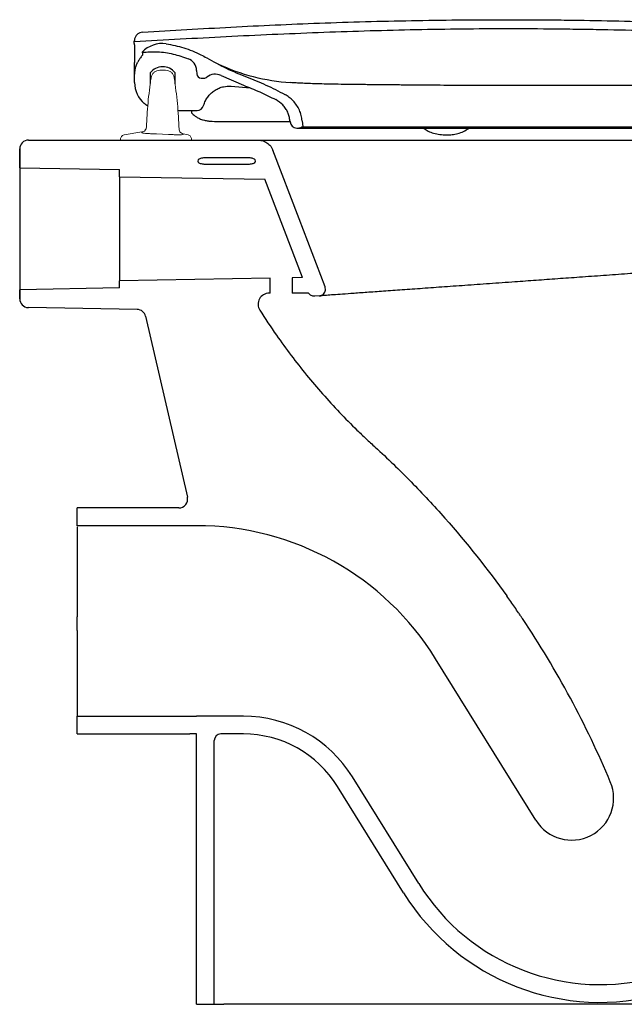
# Model space of a CAD drawing. Header units: millimetres. Extents: x 4171.754 to 4172.238, y 2444.349 to 2444.794.
import ezdxf

# ---------------------------------------------------------------- set-up
doc = ezdxf.new("R2010")
doc.units = ezdxf.units.MM
doc.layers.add('SANINDUSA', color=3, linetype='Continuous')

msp = doc.modelspace()

# ---------------------------------------------------------------- linework, layer by layer
at = {"layer": 'SANINDUSA'}
for p, q in [((4171.805727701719, 2444.78377755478), (4171.805725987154, 2444.783974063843)), ((4171.805786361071, 2444.777055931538), (4171.805810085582, 2444.774337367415)), ((4171.805884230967, 2444.765841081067), (4171.805810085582, 2444.774337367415)), ((4171.805884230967, 2444.765280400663), (4171.805884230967, 2444.768629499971)), ((4171.812884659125, 2444.769578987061), (4171.812926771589, 2444.764753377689)), ((4171.824137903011, 2444.764672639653), (4171.824094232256, 2444.769676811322)), ((4171.833845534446, 2444.770748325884), (4171.833928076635, 2444.769173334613)), ((4171.835925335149, 2444.767278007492), (4171.837272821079, 2444.767278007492)), ((4171.844864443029, 2444.768411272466), (4171.854942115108, 2444.764065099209)), ((4171.876208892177, 2444.765217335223), (4171.876220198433, 2444.765219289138)), ((4171.849418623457, 2444.763615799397), (4171.858035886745, 2444.762873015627)), ((4171.854942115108, 2444.764065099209), (4171.854932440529, 2444.764081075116)), ((4171.825435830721, 2444.752630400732), (4171.829999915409, 2444.752630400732)), ((4171.831484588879, 2444.752624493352), (4171.831487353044, 2444.752247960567)), ((4171.831487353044, 2444.752247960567), (4171.831489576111, 2444.752032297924)), ((4171.841918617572, 2444.747731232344), (4171.842018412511, 2444.747731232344)), ((4171.875963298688, 2444.747930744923), (4171.875995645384, 2444.747561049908)), ((4171.881475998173, 2444.748026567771), (4171.881720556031, 2444.745231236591)), ((4171.881479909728, 2444.747981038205), (4171.881475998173, 2444.748026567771)), ((4171.881479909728, 2444.747981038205), (4171.881720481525, 2444.745231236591)), ((4171.879083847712, 2444.744731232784), (4171.879417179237, 2444.744731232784)), ((4171.879417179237, 2444.744731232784), (4171.879417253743, 2444.744731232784)), ((4171.879417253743, 2444.744731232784), (4171.96302970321, 2444.744731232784)), ((4171.881288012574, 2444.745231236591), (4171.881720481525, 2444.745231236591)), ((4171.881720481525, 2444.745231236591), (4171.881720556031, 2444.745231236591)), ((4171.881720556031, 2444.745231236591), (4171.963538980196, 2444.745231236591)), ((4171.96302970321, 2444.744731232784), (4172.053079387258, 2444.744731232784)), ((4171.963538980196, 2444.745231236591), (4172.052779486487, 2444.745231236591)), ((4171.75800076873, 2444.739279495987), (4171.861681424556, 2444.739279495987)), ((4171.861681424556, 2444.739279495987), (4172.132564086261, 2444.739279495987)), ((4171.75400076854, 2444.735279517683), (4171.75400076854, 2444.726779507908)), ((4171.75400076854, 2444.726779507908), (4171.75400076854, 2444.735279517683)), ((4171.857550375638, 2444.731279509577), (4171.837313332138, 2444.731279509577)), ((4171.75400076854, 2444.726779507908), (4171.799000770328, 2444.725994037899)), ((4171.75400076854, 2444.726779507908), (4171.75400076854, 2444.671779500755)), ((4171.799000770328, 2444.722779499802), (4171.799000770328, 2444.725994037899)), ((4171.857550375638, 2444.728345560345), (4171.837313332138, 2444.728345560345)), ((4171.799000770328, 2444.722779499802), (4171.799000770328, 2444.675779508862)), ((4171.799000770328, 2444.722779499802), (4171.864677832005, 2444.721633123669)), ((4171.881643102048, 2444.677222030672), (4171.864677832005, 2444.721633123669)), ((4171.867000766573, 2444.676966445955), (4171.799000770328, 2444.675779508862)), ((4171.799000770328, 2444.672565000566), (4171.799000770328, 2444.675779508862)), ((4171.867000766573, 2444.670213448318), (4171.867000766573, 2444.676966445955)), ((4171.881643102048, 2444.677222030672), (4171.877000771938, 2444.677140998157)), ((4171.877000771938, 2444.677140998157), (4171.877000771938, 2444.670213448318)), ((4171.799000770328, 2444.672565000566), (4171.75400076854, 2444.671779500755)), ((4171.75400076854, 2444.671779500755), (4171.75400076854, 2444.667710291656)), ((4171.75400076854, 2444.667710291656), (4171.75400076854, 2444.671779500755)), ((4171.867000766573, 2444.670213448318), (4171.86660003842, 2444.670213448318)), ((4171.884388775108, 2444.670213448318), (4171.877000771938, 2444.670213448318)), ((4171.889209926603, 2444.668992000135), (4171.887125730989, 2444.668843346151)), ((4171.807017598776, 2444.66285409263), (4171.757930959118, 2444.663710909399)), ((4171.810845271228, 2444.65975450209), (4171.829678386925, 2444.57817931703)), ((4171.780000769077, 2444.573256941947), (4171.779988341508, 2444.573256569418)), ((4171.825780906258, 2444.573279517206), (4171.780000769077, 2444.573279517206)), ((4171.780000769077, 2444.565278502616), (4171.780000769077, 2444.573279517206)), ((4171.986962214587, 2444.432330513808), (4171.941717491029, 2444.505242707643)), ((4171.780000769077, 2444.479279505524), (4171.83380581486, 2444.479279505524)), ((4171.780000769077, 2444.471279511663), (4171.780000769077, 2444.479279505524)), ((4171.854946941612, 2444.479279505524), (4171.83380581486, 2444.479279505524)), ((4171.780000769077, 2444.471279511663), (4171.830805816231, 2444.471279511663)), ((4171.83380581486, 2444.471279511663), (4171.830805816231, 2444.471279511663)), ((4171.83380581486, 2444.349279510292), (4171.83380581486, 2444.471279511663)), ((4171.854946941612, 2444.471279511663), (4171.844805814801, 2444.471279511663)), ((4171.841805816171, 2444.349279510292), (4171.841805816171, 2444.468279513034)), ((4171.934081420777, 2444.403754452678), (4171.904229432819, 2444.451861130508)), ((4171.927283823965, 2444.399536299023), (4171.897431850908, 2444.447642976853)), ((4171.83380581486, 2444.349279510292), (4171.841805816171, 2444.349279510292)), ((4171.841805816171, 2444.349279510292), (4171.84618878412, 2444.349279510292)), ((4172.037436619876, 2444.349279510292), (4171.870725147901, 2444.349279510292))]:
    msp.add_line(p, q, dxfattribs=at)
at = {"layer": 'SANINDUSA', "linetype": 'Continuous', "lineweight": 15}
for p, q in [((4171.817236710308, 2444.770777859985), (4171.819816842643, 2444.770778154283)), ((4171.809154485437, 2444.74296351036), (4171.801085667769, 2444.741650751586)), ((4171.80915566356, 2444.742680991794), (4171.809154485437, 2444.74296351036)), ((4171.821137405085, 2444.741870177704), (4171.815750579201, 2444.742120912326)), ((4171.829974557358, 2444.741654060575), (4171.827735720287, 2444.742122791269)), ((4171.799530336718, 2444.739700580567), (4171.799530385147, 2444.739275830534)), ((4171.799530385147, 2444.739275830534), (4171.800216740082, 2444.739275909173)), ((4171.810061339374, 2444.73927703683), (4171.800216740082, 2444.739275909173)), ((4171.810061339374, 2444.73927703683), (4171.820999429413, 2444.739278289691)), ((4171.830844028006, 2444.739279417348), (4171.820999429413, 2444.739278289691)), ((4171.830844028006, 2444.739279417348), (4171.831530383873, 2444.739279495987)), ((4171.831530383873, 2444.739279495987), (4171.831530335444, 2444.739704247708))]:
    msp.add_line(p, q, dxfattribs=at)
at = {"layer": 'SANINDUSA', "flags": 128}
for points in [[(4172.033502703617, 2444.76389184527), (4172.023106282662, 2444.763900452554), (4172.011818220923, 2444.763910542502), (4171.999652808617, 2444.763921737), (4171.986630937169, 2444.763933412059), (4171.978069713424, 2444.763940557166), (4171.975879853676, 2444.763942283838), (4171.97477758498, 2444.763943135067), (4171.974501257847, 2444.763943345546), (4171.974362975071, 2444.763943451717), (4171.974328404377, 2444.763943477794), (4171.974311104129, 2444.763943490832), (4171.974302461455, 2444.763943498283), (4171.974298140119, 2444.763943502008), (4171.974297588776, 2444.763943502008), (4171.974297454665, 2444.763943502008), (4171.974297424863, 2444.763943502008), (4171.974297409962, 2444.763943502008), (4171.96720082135, 2444.763948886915), (4171.959276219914, 2444.763955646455), (4171.956701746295, 2444.763957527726), (4171.955386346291, 2444.763958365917), (4171.955365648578, 2444.763958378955), (4171.955355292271, 2444.763958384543), (4171.955352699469, 2444.763958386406), (4171.955352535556, 2444.763958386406), (4171.955352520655, 2444.763958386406), (4171.955352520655, 2444.763958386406), (4171.955352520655, 2444.763958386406), (4171.955352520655, 2444.763958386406), (4171.955184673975, 2444.763958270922), (4171.954397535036, 2444.763958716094)], [(4171.891798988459, 2444.673054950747), (4171.880075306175, 2444.703744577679), (4171.868220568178, 2444.73477746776)], [(4171.83380581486, 2444.565279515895), (4171.82315845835, 2444.565279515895), (4171.811896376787, 2444.565279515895), (4171.800634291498, 2444.565279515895), (4171.790795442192, 2444.565279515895), (4171.785876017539, 2444.565279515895), (4171.784646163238, 2444.565279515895), (4171.783416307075, 2444.565279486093), (4171.782186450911, 2444.565278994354), (4171.780956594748, 2444.56527945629), (4171.780000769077, 2444.565278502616)]]:
    msp.add_lwpolyline(points, dxfattribs=at)
at = {"layer": 'SANINDUSA'}
for centre, radius, start, end in [((4171.818384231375, 2444.770365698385), 0.01250000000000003, 82.0326250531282, 136.679160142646), ((4171.827853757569, 2444.77043430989), 0.0060000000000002, 3.000000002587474, 68.44051293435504), ((4171.88245211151, 2444.856816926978), 0.09180104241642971, 244.8652012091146, 266.0780814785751), ((4171.818527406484, 2444.765278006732), 0.00709499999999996, 38.31514708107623, 142.684852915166), ((4171.835925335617, 2444.769278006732), 0.002000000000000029, 183.0000000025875, 270), ((4171.842246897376, 2444.763012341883), 0.006000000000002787, 64.13465120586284, 128.4447476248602), ((4171.818534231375, 2444.765280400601), 0.01265000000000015, 180, 229.0201895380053), ((4171.837272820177, 2444.769278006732), 0.002000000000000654, 270, 308.4447476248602), ((4171.83402206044, 2444.755729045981), 0.003098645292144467, 270.0094827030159, 343.9810536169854), ((4171.879083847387, 2444.747831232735), 0.003100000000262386, 184.9999999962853, 270), ((4171.879417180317, 2444.748481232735), 0.003750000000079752, 270, 299.9265572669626), ((4171.879417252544, 2444.748481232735), 0.003750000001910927, 270, 299.9265572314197), ((4171.75800076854, 2444.735279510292), 0.004, 90, 180), ((4171.75800076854, 2444.735279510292), 0.004, 90, 180), ((4171.835425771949, 2444.729812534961), 0.001, 118.4349301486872, 241.5650698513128), ((4171.859426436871, 2444.729812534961), 0.001, 298.1666063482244, 61.83339365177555), ((4171.75800076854, 2444.667710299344), 0.004000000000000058, 180, 268.9999999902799), ((4171.75800076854, 2444.667710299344), 0.004, 180, 268.9999999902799), ((4171.86660003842, 2444.665213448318), 0.005, 90, 212.282299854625), ((4171.806947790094, 2444.658854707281), 0.00399999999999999, 13.00000000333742, 88.99999999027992), ((4171.825780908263, 2444.577279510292), 0.003999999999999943, 270, 13.00000000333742), ((4171.833805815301, 2444.438279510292), 0.1270000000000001, 31.82113605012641, 90), ((4171.623317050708, 2444.283397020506), 0.4306269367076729, 22.70963232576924, 33.86284964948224), ((4171.854946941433, 2444.421279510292), 0.05799999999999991, 31.82113605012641, 90), ((4171.844805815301, 2444.468279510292), 0.003, 90, 180), ((4171.854946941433, 2444.421279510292), 0.04999999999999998, 31.82113605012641, 90), ((4172.00307070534, 2444.442326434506), 0.01895789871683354, 211.8211360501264, 22.70963232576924), ((4172.016016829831, 2444.454598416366), 0.09642883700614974, 211.8211360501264, 285.8474875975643), ((4172.016016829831, 2444.454598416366), 0.1044288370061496, 211.8211360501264, 285.8474875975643)]:
    msp.add_arc(centre, radius, start, end, dxfattribs=at)
for points, knots in [([(4171.809493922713, 2444.788002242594), (4171.822779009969, 2444.788781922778), (4171.849348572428, 2444.790341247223), (4171.889783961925, 2444.792252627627), (4171.93080592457, 2444.793340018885), (4171.965462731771, 2444.79367769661), (4171.989721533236, 2444.793579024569), (4172.013976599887, 2444.793316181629), (4172.038228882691, 2444.792783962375), (4172.072862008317, 2444.791556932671), (4172.107479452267, 2444.789861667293), (4172.145106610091, 2444.787344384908), (4172.178823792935, 2444.784576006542), (4172.198693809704, 2444.782618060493), (4172.208628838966, 2444.781639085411)], [0, 0, 0, 0, 0.09989374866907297, 0.1997828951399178, 0.3038446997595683, 0.4079063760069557, 0.4599276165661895, 0.4859379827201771, 0.5899834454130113, 0.6420046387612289, 0.7460667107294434, 0.8501288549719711, 0.9250642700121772, 1, 1, 1, 1]), ([(4171.809493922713, 2444.788002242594), (4171.809047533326, 2444.787932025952), (4171.808154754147, 2444.787791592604), (4171.806998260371, 2444.787033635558), (4171.806153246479, 2444.785967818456), (4171.805765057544, 2444.784880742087), (4171.80573586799, 2444.784203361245), (4171.805725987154, 2444.783974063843)], [0, 0, 0, 0, 0.2216444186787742, 0.4432890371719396, 0.6649333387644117, 0.8865779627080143, 1, 1, 1, 1]), ([(4171.805727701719, 2444.78377755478), (4171.819557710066, 2444.784553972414), (4171.847219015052, 2444.786106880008), (4171.888734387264, 2444.787972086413), (4171.930269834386, 2444.789268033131), (4171.965034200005, 2444.789684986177), (4171.989478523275, 2444.789580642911), (4172.003603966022, 2444.789428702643), (4172.024791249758, 2444.789102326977), (4172.045975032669, 2444.788536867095), (4172.077736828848, 2444.787322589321), (4172.111865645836, 2444.785610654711), (4172.158911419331, 2444.782386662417), (4172.1917858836, 2444.779235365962), (4172.208223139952, 2444.777659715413)], [0, 0, 0, 0, 0.1031088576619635, 0.2062273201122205, 0.3093337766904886, 0.4124262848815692, 0.4650025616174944, 0.4912904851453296, 0.5175784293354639, 0.6227342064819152, 0.649022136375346, 0.7541779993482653, 0.8770888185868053, 1, 1, 1, 1]), ([(4171.80573557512, 2444.782875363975), (4171.805733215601, 2444.783145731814), (4171.805729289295, 2444.783595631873), (4171.805728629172, 2444.783671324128), (4171.805728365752, 2444.783701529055)], [0, 0, 0, 0, 0.6009508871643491, 1, 1, 1, 1]), ([(4171.80573557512, 2444.782875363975), (4171.805737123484, 2444.78269796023), (4171.805740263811, 2444.782338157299), (4171.805757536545, 2444.780358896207), (4171.805777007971, 2444.778127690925), (4171.805786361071, 2444.777055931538)], [0, 0, 0, 0, 0.3357327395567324, 0.6809192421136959, 1, 1, 1, 1]), ([(4171.820116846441, 2444.782745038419), (4171.822785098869, 2444.782247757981), (4171.826825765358, 2444.781494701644), (4171.83199373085, 2444.779601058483), (4171.835444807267, 2444.778051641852), (4171.83752573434, 2444.776882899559), (4171.838392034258, 2444.776396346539)], [0, 0, 0, 0, 0.417441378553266, 0.6321521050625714, 0.8468631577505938, 1, 1, 1, 1]), ([(4171.809411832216, 2444.777717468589), (4171.809388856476, 2444.777667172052), (4171.809343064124, 2444.777566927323), (4171.808994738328, 2444.777106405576), (4171.808422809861, 2444.776335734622), (4171.807798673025, 2444.775388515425), (4171.8074347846, 2444.774713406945), (4171.807312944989, 2444.774487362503)], [0, 0, 0, 0, 0.1564584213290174, 0.3118332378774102, 0.5487314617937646, 0.8489031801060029, 1, 1, 1, 1]), ([(4171.809290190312, 2444.778941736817), (4171.811600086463, 2444.77907681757), (4171.816285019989, 2444.779350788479), (4171.823324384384, 2444.778318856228), (4171.82781624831, 2444.776781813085), (4171.83005855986, 2444.77601453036)], [0, 0, 0, 0, 0.3275367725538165, 0.6643103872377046, 1, 1, 1, 1]), ([(4171.809290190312, 2444.778941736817), (4171.809294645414, 2444.778854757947), (4171.809300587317, 2444.778738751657), (4171.809373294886, 2444.778697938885), (4171.809427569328, 2444.778737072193), (4171.809417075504, 2444.778057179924), (4171.809411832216, 2444.777717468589)], [0, 0, 0, 0, 0.4998363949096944, 0.6666465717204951, 0.8334384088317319, 1, 1, 1, 1]), ([(4171.805884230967, 2444.768629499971), (4171.805919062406, 2444.769332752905), (4171.805989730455, 2444.770759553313), (4171.80649962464, 2444.772741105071), (4171.807059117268, 2444.773942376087), (4171.807312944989, 2444.774487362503)], [0, 0, 0, 0, 0.3468327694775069, 0.7036744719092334, 1, 1, 1, 1]), ([(4171.838392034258, 2444.776396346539), (4171.841287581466, 2444.774783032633), (4171.847098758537, 2444.771545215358), (4171.853267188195, 2444.769054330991), (4171.85636206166, 2444.767804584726)], [0, 0, 0, 0, 0.498272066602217, 1, 1, 1, 1]), ([(4171.85636206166, 2444.767804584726), (4171.859312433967, 2444.76662831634), (4171.865226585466, 2444.764270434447), (4171.870872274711, 2444.761327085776), (4171.873701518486, 2444.759852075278)], [0, 0, 0, 0, 0.4988665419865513, 1, 1, 1, 1]), ([(4171.876084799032, 2444.765195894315), (4171.876084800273, 2444.765195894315), (4171.876167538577, 2444.765195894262), (4171.876188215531, 2444.765206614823), (4171.876208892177, 2444.765217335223)], [0, 0, 0, 0, 1.500838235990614e-05, 1, 1, 1, 1]), ([(4171.954397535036, 2444.763976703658), (4171.951943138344, 2444.763979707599), (4171.947299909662, 2444.763985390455), (4171.940831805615, 2444.764020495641), (4171.935209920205, 2444.76406239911), (4171.930412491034, 2444.764105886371), (4171.926416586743, 2444.764145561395), (4171.923186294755, 2444.764178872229), (4171.920434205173, 2444.764206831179), (4171.918229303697, 2444.764228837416), (4171.916608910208, 2444.764243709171), (4171.915724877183, 2444.764251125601), (4171.915127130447, 2444.764254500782), (4171.914362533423, 2444.764260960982), (4171.913327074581, 2444.764270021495), (4171.911640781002, 2444.76428590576), (4171.909169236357, 2444.764310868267), (4171.905781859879, 2444.764348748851), (4171.901335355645, 2444.76440635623), (4171.896317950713, 2444.764484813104), (4171.891438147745, 2444.764588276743), (4171.887201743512, 2444.764709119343), (4171.883483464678, 2444.764845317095), (4171.88029477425, 2444.764990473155), (4171.877849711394, 2444.765120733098), (4171.876656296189, 2444.765193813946), (4171.876209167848, 2444.765221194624)], [0, 0, 0, 0, 0.08175443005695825, 0.1546630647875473, 0.2188094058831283, 0.274267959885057, 0.3211091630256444, 0.3594019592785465, 0.3892151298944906, 0.4214120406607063, 0.4389818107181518, 0.4488547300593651, 0.4550874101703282, 0.4645440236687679, 0.4773979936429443, 0.4936681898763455, 0.5261591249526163, 0.5671328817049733, 0.6165753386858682, 0.6871343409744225, 0.7548114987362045, 0.8175917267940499, 0.874949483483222, 0.9295446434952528, 0.9736029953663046, 1, 1, 1, 1]), ([(4171.837000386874, 2444.754873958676), (4171.83706791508, 2444.755095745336), (4171.83733489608, 2444.755972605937), (4171.837999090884, 2444.757440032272), (4171.839135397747, 2444.759157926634), (4171.840550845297, 2444.760650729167), (4171.842186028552, 2444.76188566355), (4171.844005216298, 2444.762808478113), (4171.846408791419, 2444.763595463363), (4171.848254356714, 2444.763607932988), (4171.849418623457, 2444.763615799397)], [0, 0, 0, 0, 0.04241591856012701, 0.1676965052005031, 0.2929692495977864, 0.4174977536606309, 0.5420177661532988, 0.6655040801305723, 0.7889847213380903, 1, 1, 1, 1]), ([(4171.854942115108, 2444.764065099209), (4171.857418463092, 2444.763084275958), (4171.862379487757, 2444.761119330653), (4171.86715084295, 2444.758730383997), (4171.869540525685, 2444.757533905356)], [0, 0, 0, 0, 0.4991605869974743, 1, 1, 1, 1]), ([(4171.881479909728, 2444.747981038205), (4171.88136756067, 2444.74880572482), (4171.881139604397, 2444.750479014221), (4171.880274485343, 2444.752860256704), (4171.879041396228, 2444.755091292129), (4171.877494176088, 2444.757007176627), (4171.875707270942, 2444.7586405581), (4171.874375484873, 2444.759444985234), (4171.873701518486, 2444.759852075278)], [0, 0, 0, 0, 0.1686986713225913, 0.3422896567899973, 0.5109883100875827, 0.6845791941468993, 0.8403775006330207, 1, 1, 1, 1]), ([(4171.875963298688, 2444.747930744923), (4171.875873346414, 2444.748590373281), (4171.875690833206, 2444.749928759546), (4171.874999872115, 2444.751835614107), (4171.87400915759, 2444.753613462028), (4171.872351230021, 2444.755727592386), (4171.870655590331, 2444.756817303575), (4171.869540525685, 2444.757533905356)], [0, 0, 0, 0, 0.1657187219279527, 0.3362433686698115, 0.5019621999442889, 0.6724868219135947, 0.9999999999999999, 0.9999999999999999, 0.9999999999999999, 0.9999999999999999]), ([(4171.829999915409, 2444.752630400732), (4171.830290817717, 2444.752630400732), (4171.83103142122, 2444.752630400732), (4171.832146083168, 2444.752630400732), (4171.833154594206, 2444.752630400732), (4171.833853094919, 2444.752630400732), (4171.833966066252, 2444.752630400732), (4171.83402257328, 2444.752630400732)], [0, 0, 0, 0, 0.1434975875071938, 0.3653281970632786, 0.5797318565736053, 0.7897864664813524, 0.9999999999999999, 0.9999999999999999, 0.9999999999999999, 0.9999999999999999]), ([(4171.831489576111, 2444.752032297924), (4171.831554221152, 2444.751764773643), (4171.831669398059, 2444.751288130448), (4171.832369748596, 2444.75078315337), (4171.832691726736, 2444.750560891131)], [0, 0, 0, 0, 0.5265612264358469, 0.9381646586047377, 0.9381646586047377, 0.9381646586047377, 0.9381646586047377]), ([(4171.832691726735, 2444.750560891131), (4171.832790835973, 2444.750471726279), (4171.833232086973, 2444.750105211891), (4171.834121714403, 2444.749468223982), (4171.835558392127, 2444.74877535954), (4171.83719237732, 2444.748241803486), (4171.83897252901, 2444.747901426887), (4171.840161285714, 2444.747784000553), (4171.840810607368, 2444.747772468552), (4171.841918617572, 2444.747731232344)], [0.114246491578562, 0.114246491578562, 0.114246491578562, 0.114246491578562, 0.1621771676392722, 0.3209960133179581, 0.506110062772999, 0.6885526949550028, 0.8423455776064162, 0.9963962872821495, 1, 1, 1, 1]), ([(4171.842018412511, 2444.747731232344), (4171.842771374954, 2444.747731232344), (4171.844289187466, 2444.747731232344), (4171.845994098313, 2444.747731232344), (4171.846853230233, 2444.747731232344)], [0, 0, 0, 0, 0.4960839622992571, 1, 1, 1, 1]), ([(4171.846853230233, 2444.747731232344), (4171.856437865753, 2444.747731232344), (4171.866105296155, 2444.747731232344), (4171.875951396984, 2444.747731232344), (4171.876035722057, 2444.747731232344)], [0, 0, 0, 0, 0.9914356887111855, 1, 1, 1, 1]), ([(4171.936452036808, 2444.744578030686), (4171.937097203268, 2444.744149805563), (4171.938492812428, 2444.743223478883), (4171.940891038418, 2444.742290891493), (4171.943671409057, 2444.741733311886), (4171.945641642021, 2444.741675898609), (4171.94667812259, 2444.741645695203)], [0, 0, 0, 0, 0.2052842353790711, 0.4440661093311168, 0.7075398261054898, 1, 1, 1, 1]), ([(4171.94667812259, 2444.741645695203), (4171.947083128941, 2444.741649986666), (4171.947864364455, 2444.741658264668), (4171.949579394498, 2444.741778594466), (4171.951783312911, 2444.742180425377), (4171.954419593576, 2444.74314886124), (4171.95591341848, 2444.744080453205), (4171.956678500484, 2444.744557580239)], [0, 0, 0, 0, 0.1313268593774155, 0.2533224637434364, 0.48613004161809, 0.7368147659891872, 0.9999999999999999, 0.9999999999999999, 0.9999999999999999, 0.9999999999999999]), ([(4171.861681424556, 2444.739279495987), (4171.862469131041, 2444.739202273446), (4171.864044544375, 2444.739047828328), (4171.866131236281, 2444.737838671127), (4171.867526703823, 2444.736320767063), (4171.868034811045, 2444.735190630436), (4171.868220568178, 2444.73477746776)], [0, 0, 0, 0, 0.2796222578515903, 0.5592446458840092, 0.8388657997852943, 1, 1, 1, 1]), ([(4171.837313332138, 2444.731279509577), (4171.836750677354, 2444.731224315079), (4171.835929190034, 2444.731143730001), (4171.835177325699, 2444.730815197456), (4171.834949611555, 2444.730691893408)], [0, 0, 0, 0, 0.2945852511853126, 0.4301004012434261, 0.4301004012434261, 0.4301004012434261, 0.4301004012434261]), ([(4171.837313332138, 2444.728345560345), (4171.836750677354, 2444.728400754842), (4171.835929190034, 2444.728481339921), (4171.835177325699, 2444.728809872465), (4171.834949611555, 2444.728933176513)], [0, 0, 0, 0, 0.2945852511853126, 0.4301004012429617, 0.4301004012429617, 0.4301004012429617, 0.4301004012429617]), ([(4171.859898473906, 2444.730694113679), (4171.859461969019, 2444.730927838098), (4171.858687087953, 2444.73121392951), (4171.857873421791, 2444.731260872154), (4171.857550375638, 2444.731279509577)], [0.572617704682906, 0.572617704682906, 0.572617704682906, 0.572617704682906, 0.8303183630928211, 1, 1, 1, 1]), ([(4171.859898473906, 2444.728930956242), (4171.859461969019, 2444.728697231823), (4171.858687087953, 2444.728411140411), (4171.857873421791, 2444.728364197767), (4171.857550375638, 2444.728345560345)], [0.572617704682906, 0.572617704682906, 0.572617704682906, 0.572617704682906, 0.8303183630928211, 1, 1, 1, 1]), ([(4172.178939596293, 2444.689656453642), (4172.178856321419, 2444.689650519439), (4172.178689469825, 2444.689638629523), (4172.177246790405, 2444.689535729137), (4172.174964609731, 2444.689372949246), (4172.172048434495, 2444.689164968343), (4172.168431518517, 2444.68890698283), (4172.16412360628, 2444.688599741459), (4172.158561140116, 2444.688203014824), (4172.152172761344, 2444.687747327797), (4172.145017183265, 2444.687237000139), (4172.137189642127, 2444.68667872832), (4172.128694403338, 2444.686072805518), (4172.119594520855, 2444.685423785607), (4172.109959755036, 2444.684736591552), (4172.099900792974, 2444.684019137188), (4172.089031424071, 2444.683243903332), (4172.077327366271, 2444.682409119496), (4172.064826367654, 2444.681517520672), (4172.052105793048, 2444.680610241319), (4172.039916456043, 2444.67974085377), (4172.028356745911, 2444.678916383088), (4172.017475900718, 2444.678140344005), (4172.006927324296, 2444.67738797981), (4171.996760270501, 2444.67666284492), (4171.987005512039, 2444.675967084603), (4171.976686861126, 2444.675231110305), (4171.965922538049, 2444.674463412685), (4171.954876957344, 2444.673675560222), (4171.944389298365, 2444.672927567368), (4171.934554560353, 2444.67222609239), (4171.925442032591, 2444.671576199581), (4171.91711304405, 2444.670982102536), (4171.909685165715, 2444.670452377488), (4171.903460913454, 2444.670008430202), (4171.89846413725, 2444.669652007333), (4171.894569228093, 2444.669374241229), (4171.891704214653, 2444.669169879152), (4171.89011991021, 2444.669056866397), (4171.889701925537, 2444.669027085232), (4171.889570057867, 2444.669017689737)], [0, 0, 0, 0, 0.02544036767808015, 0.05097294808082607, 0.07650713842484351, 0.1019496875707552, 0.1206669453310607, 0.1462716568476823, 0.1718765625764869, 0.1976390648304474, 0.2234906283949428, 0.2493485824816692, 0.2751198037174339, 0.3013863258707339, 0.3277261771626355, 0.3540648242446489, 0.3803297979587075, 0.4100077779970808, 0.439796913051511, 0.4695886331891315, 0.4992701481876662, 0.5244679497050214, 0.5496983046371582, 0.5748952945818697, 0.5983812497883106, 0.6218940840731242, 0.645380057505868, 0.6746207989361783, 0.7039663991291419, 0.7333109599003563, 0.7625502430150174, 0.7917932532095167, 0.821156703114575, 0.850496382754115, 0.8797068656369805, 0.9066224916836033, 0.9336503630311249, 0.9606785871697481, 0.987594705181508, 0.9999999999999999, 0.9999999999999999, 0.9999999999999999, 0.9999999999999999]), ([(4171.889209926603, 2444.668992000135), (4171.889263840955, 2444.668996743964), (4171.889440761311, 2444.669012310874), (4171.889946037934, 2444.66910970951), (4171.890688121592, 2444.669436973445), (4171.891436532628, 2444.670141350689), (4171.89190453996, 2444.671050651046), (4171.8920671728, 2444.672074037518), (4171.891888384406, 2444.672727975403), (4171.891798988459, 2444.673054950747)], [0, 0, 0, 0, 0.02914670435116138, 0.09564513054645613, 0.2765170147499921, 0.4573893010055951, 0.6382588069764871, 0.819125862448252, 0.9999999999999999, 0.9999999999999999, 0.9999999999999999, 0.9999999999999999]), ([(4171.887125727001, 2444.668843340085), (4171.88686019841, 2444.668824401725), (4171.886590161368, 2444.66884120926), (4171.886067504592, 2444.668944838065), (4171.885809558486, 2444.669032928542), (4171.88533038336, 2444.669272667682), (4171.8851056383, 2444.669426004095), (4171.884709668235, 2444.669781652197), (4171.884533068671, 2444.669988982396), (4171.884388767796, 2444.670213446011)], [0, 0, 0, 0, 0.25, 0.25, 0.5, 0.5, 0.75, 0.75, 1, 1, 1, 1]), ([(4171.86237290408, 2444.662542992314), (4171.864775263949, 2444.658740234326), (4171.86727085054, 2444.654981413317), (4171.874180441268, 2444.645075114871), (4171.878714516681, 2444.639077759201), (4171.888203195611, 2444.627464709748), (4171.893157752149, 2444.621848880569), (4171.900902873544, 2444.613709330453), (4171.903536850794, 2444.611043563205), (4171.907566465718, 2444.607116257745), (4171.908922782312, 2444.605819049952), (4171.910976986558, 2444.603891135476), (4171.911665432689, 2444.603251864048), (4171.913050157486, 2444.601980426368), (4171.913745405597, 2444.601347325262), (4171.919986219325, 2444.595634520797), (4171.925383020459, 2444.590417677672), (4171.935871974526, 2444.579726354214), (4171.940965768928, 2444.574251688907), (4171.95581196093, 2444.557455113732), (4171.96512423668, 2444.545756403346), (4171.973838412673, 2444.533545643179)], [0.0500256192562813, 0.0500256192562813, 0.0500256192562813, 0.0500256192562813, 0.125000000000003, 0.125000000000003, 0.2500000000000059, 0.2500000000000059, 0.3750000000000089, 0.3750000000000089, 0.43750000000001, 0.43750000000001, 0.4687500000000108, 0.4687500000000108, 0.4843750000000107, 0.4843750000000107, 0.5000000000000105, 0.5000000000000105, 0.625000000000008, 0.625000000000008, 0.7500000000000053, 0.7500000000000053, 1, 1, 1, 1]), ([(4171.780000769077, 2444.564801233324), (4171.780000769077, 2444.564613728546), (4171.780000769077, 2444.564150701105), (4171.780000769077, 2444.562510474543), (4171.780000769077, 2444.560098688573), (4171.780000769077, 2444.557069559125), (4171.780000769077, 2444.55311446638), (4171.780000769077, 2444.548063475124), (4171.780000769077, 2444.541887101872), (4171.780000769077, 2444.535146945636), (4171.780000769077, 2444.529153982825), (4171.780000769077, 2444.525463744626), (4171.780000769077, 2444.524179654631)], [0, 0, 0, 0, 0.06765040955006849, 0.1670570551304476, 0.2609033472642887, 0.3551550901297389, 0.4490021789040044, 0.5705349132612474, 0.6920668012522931, 0.8136080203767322, 0.9351412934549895, 0.9999999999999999, 0.9999999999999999, 0.9999999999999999, 0.9999999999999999]), ([(4171.980898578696, 2444.523344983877), (4171.980611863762, 2444.523775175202), (4171.980322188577, 2444.524203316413), (4171.979741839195, 2444.525058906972), (4171.979451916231, 2444.525486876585), (4171.978579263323, 2444.526768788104), (4171.977993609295, 2444.527620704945), (4171.976228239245, 2444.53017063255), (4171.975039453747, 2444.531862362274), (4171.973838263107, 2444.533545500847)], [0, 0, 0, 0, 0.1249999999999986, 0.1249999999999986, 0.2499999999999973, 0.2499999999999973, 0.4999999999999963, 0.4999999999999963, 1, 1, 1, 1]), ([(4171.78000076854, 2444.517932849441), (4171.78000076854, 2444.518451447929), (4171.78000076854, 2444.518971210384), (4171.78000076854, 2444.519751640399), (4171.78000076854, 2444.520011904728), (4171.78000076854, 2444.520532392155), (4171.78000076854, 2444.520792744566), (4171.78000076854, 2444.521573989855), (4171.78000076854, 2444.5220952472), (4171.78000076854, 2444.523137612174), (4171.78000076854, 2444.523658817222), (4171.78000076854, 2444.524179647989)], [0, 0, 0, 0, 0.2500000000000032, 0.2500000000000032, 0.3749999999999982, 0.3749999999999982, 0.4999999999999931, 0.4999999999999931, 0.7499999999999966, 0.7499999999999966, 1, 1, 1, 1]), ([(4171.78000076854, 2444.51793284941), (4171.78000076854, 2444.51663226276), (4171.78000076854, 2444.515344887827), (4171.78000076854, 2444.512793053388), (4171.78000076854, 2444.511528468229), (4171.78000076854, 2444.509647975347), (4171.78000076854, 2444.509023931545), (4171.78000076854, 2444.507781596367), (4171.78000076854, 2444.507161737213), (4171.78000076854, 2444.50532458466), (4171.78000076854, 2444.504130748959), (4171.78000076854, 2444.50063989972), (4171.78000076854, 2444.498431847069), (4171.78000076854, 2444.495300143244), (4171.78000076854, 2444.494283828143), (4171.78000076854, 2444.492336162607), (4171.78000076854, 2444.491402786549), (4171.78000076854, 2444.48875715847), (4171.78000076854, 2444.487185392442), (4171.78000076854, 2444.485113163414), (4171.78000076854, 2444.484470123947), (4171.78000076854, 2444.483579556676), (4171.78000076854, 2444.483296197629), (4171.78000076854, 2444.48275946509), (4171.78000076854, 2444.482505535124), (4171.78000076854, 2444.48130702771), (4171.78000076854, 2444.480575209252), (4171.78000076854, 2444.47994359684), (4171.78000076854, 2444.479831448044), (4171.78000076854, 2444.479635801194), (4171.78000076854, 2444.47955219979), (4171.78000076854, 2444.479346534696), (4171.78000076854, 2444.479279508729), (4171.78000076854, 2444.479279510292)], [0, 0, 0, 0, 0.06249999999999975, 0.06249999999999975, 0.1249999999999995, 0.1249999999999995, 0.15625, 0.15625, 0.1875000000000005, 0.1875000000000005, 0.2500000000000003, 0.2500000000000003, 0.3749999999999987, 0.3749999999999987, 0.4374999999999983, 0.4374999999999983, 0.499999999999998, 0.499999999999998, 0.6249999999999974, 0.6249999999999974, 0.687499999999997, 0.687499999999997, 0.7187499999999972, 0.7187499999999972, 0.7499999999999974, 0.7499999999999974, 0.8749999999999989, 0.8749999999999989, 0.9062499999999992, 0.9062499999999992, 0.9374999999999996, 0.9374999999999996, 1, 1, 1, 1]), ([(4171.870725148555, 2444.349279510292), (4171.869217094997, 2444.349279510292), (4171.867740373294, 2444.349279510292), (4171.864846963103, 2444.349279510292), (4171.863430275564, 2444.349279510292), (4171.860659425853, 2444.349279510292), (4171.859340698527, 2444.349279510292), (4171.856842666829, 2444.349279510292), (4171.855661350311, 2444.349279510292), (4171.853994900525, 2444.349279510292), (4171.853462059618, 2444.349279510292), (4171.852449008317, 2444.349279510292), (4171.851967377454, 2444.349279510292), (4171.850596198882, 2444.349279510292), (4171.849779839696, 2444.349279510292), (4171.848707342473, 2444.349279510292), (4171.848377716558, 2444.349279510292), (4171.847780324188, 2444.349279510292), (4171.847511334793, 2444.349279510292), (4171.846792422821, 2444.349279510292), (4171.84642992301, 2444.349279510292), (4171.846188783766, 2444.349279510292)], [0, 0, 0, 0, 0.1250000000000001, 0.1250000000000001, 0.2500000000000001, 0.2500000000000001, 0.3750000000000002, 0.3750000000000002, 0.5000000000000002, 0.5000000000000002, 0.5625000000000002, 0.5625000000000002, 0.6250000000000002, 0.6250000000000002, 0.7500000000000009, 0.7500000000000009, 0.8125000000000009, 0.8125000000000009, 0.875000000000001, 0.875000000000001, 1, 1, 1, 1])]:
    msp.add_open_spline(points, degree=3, knots=knots, dxfattribs=at)
at = {"layer": 'SANINDUSA', "linetype": 'Continuous', "lineweight": 15}
for points, knots in [([(4171.813281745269, 2444.76737336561), (4171.813401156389, 2444.767835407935), (4171.813640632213, 2444.768762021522), (4171.8145818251, 2444.769869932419), (4171.81581700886, 2444.770631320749), (4171.8167628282, 2444.770728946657), (4171.817236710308, 2444.770777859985)], [0, 0, 0, 0, 0.2479361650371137, 0.4972293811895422, 0.7480977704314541, 1, 1, 1, 1]), ([(4171.823772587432, 2444.767374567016), (4171.82365305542, 2444.767836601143), (4171.823413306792, 2444.768763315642), (4171.82247176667, 2444.769870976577), (4171.821236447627, 2444.770631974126), (4171.82029072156, 2444.770729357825), (4171.819816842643, 2444.770778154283)], [0, 0, 0, 0, 0.2478418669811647, 0.497103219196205, 0.7480114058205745, 1, 1, 1, 1]), ([(4171.811181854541, 2444.745115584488), (4171.811364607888, 2444.748597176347), (4171.811752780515, 2444.756152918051), (4171.812771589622, 2444.763629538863), (4171.813281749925, 2444.767373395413)], [0, 0, 0, 0, 0.4992582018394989, 0.9999999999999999, 0.9999999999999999, 0.9999999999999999, 0.9999999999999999]), ([(4171.823772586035, 2444.767374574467), (4171.82429931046, 2444.763501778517), (4171.825353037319, 2444.755754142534), (4171.825729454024, 2444.747924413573), (4171.825909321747, 2444.744254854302)], [0, 0, 0, 0, 0.4998680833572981, 1, 1, 1, 1]), ([(4171.809154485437, 2444.74296351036), (4171.809417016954, 2444.743019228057), (4171.809942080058, 2444.743130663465), (4171.810531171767, 2444.743542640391), (4171.810740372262, 2444.743905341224), (4171.810815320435, 2444.744035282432)], [0, 0, 0, 0, 0.3908900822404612, 0.7817802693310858, 1, 1, 1, 1]), ([(4171.815750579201, 2444.742120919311), (4171.815012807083, 2444.742128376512), (4171.813535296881, 2444.742143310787), (4171.811553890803, 2444.742227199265), (4171.810060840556, 2444.742355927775), (4171.809267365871, 2444.742516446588), (4171.809187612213, 2444.742633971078), (4171.809155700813, 2444.74268099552)], [0, 0, 0, 0, 0.21239718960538, 0.4253603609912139, 0.6400434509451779, 0.8559725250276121, 1, 1, 1, 1]), ([(4171.810815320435, 2444.744035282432), (4171.810885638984, 2444.744131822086), (4171.811115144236, 2444.744446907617), (4171.811154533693, 2444.744841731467), (4171.811181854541, 2444.745115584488)], [0, 0, 0, 0, 0.3063918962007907, 1, 1, 1, 1]), ([(4171.826166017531, 2444.743286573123), (4171.826142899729, 2444.743329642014), (4171.825965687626, 2444.74363084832), (4171.825932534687, 2444.743997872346), (4171.825909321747, 2444.744254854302)], [0, 0, 0, 0, 0.2998225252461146, 1, 1, 1, 1]), ([(4171.827735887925, 2444.742122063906), (4171.827572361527, 2444.74216450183), (4171.827245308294, 2444.742249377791), (4171.82680808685, 2444.74251191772), (4171.826430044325, 2444.74285415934), (4171.826254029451, 2444.7431424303), (4171.826166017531, 2444.743286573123)], [0, 0, 0, 0, 0.249985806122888, 0.4999722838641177, 0.7499734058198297, 1, 1, 1, 1]), ([(4171.827735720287, 2444.742122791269), (4171.827735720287, 2444.742122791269), (4171.827735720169, 2444.742122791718), (4171.827768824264, 2444.74199610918), (4171.827801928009, 2444.74186942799)], [0, 0, 0, 0, 1.062490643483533e-05, 1, 1, 1, 1]), ([(4171.801085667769, 2444.741650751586), (4171.80087152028, 2444.741579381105), (4171.800443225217, 2444.741436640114), (4171.799940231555, 2444.740968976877), (4171.799596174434, 2444.740374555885), (4171.799552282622, 2444.739925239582), (4171.799530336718, 2444.73970058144)], [0, 0, 0, 0, 0.2499999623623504, 0.5000000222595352, 0.7500000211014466, 1, 1, 1, 1]), ([(4171.827801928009, 2444.74186942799), (4171.827748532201, 2444.741819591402), (4171.827642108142, 2444.741720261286), (4171.82654022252, 2444.741675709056), (4171.824851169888, 2444.74168732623), (4171.822930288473, 2444.741749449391), (4171.821657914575, 2444.741835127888), (4171.821137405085, 2444.741870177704)], [0, 0, 0, 0, 0.213650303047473, 0.4258299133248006, 0.6383681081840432, 0.8520617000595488, 1, 1, 1, 1]), ([(4171.831530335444, 2444.739704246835), (4171.831508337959, 2444.739928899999), (4171.831464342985, 2444.740378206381), (4171.831120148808, 2444.740972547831), (4171.830617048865, 2444.74144009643), (4171.830188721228, 2444.741582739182), (4171.829974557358, 2444.741654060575)], [0, 0, 0, 0, 0.2500000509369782, 0.500000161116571, 0.7500000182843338, 1, 1, 1, 1])]:
    msp.add_open_spline(points, degree=3, knots=knots, dxfattribs=at)
at = {"layer": 'SANINDUSA'}
msp.add_open_spline([(4171.811775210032, 2444.754598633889), (4171.81125208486, 2444.754945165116), (4171.810745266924, 2444.755337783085), (4171.810238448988, 2444.755730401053)], degree=3, dxfattribs=at)

doc.saveas('drawing.dxf')
